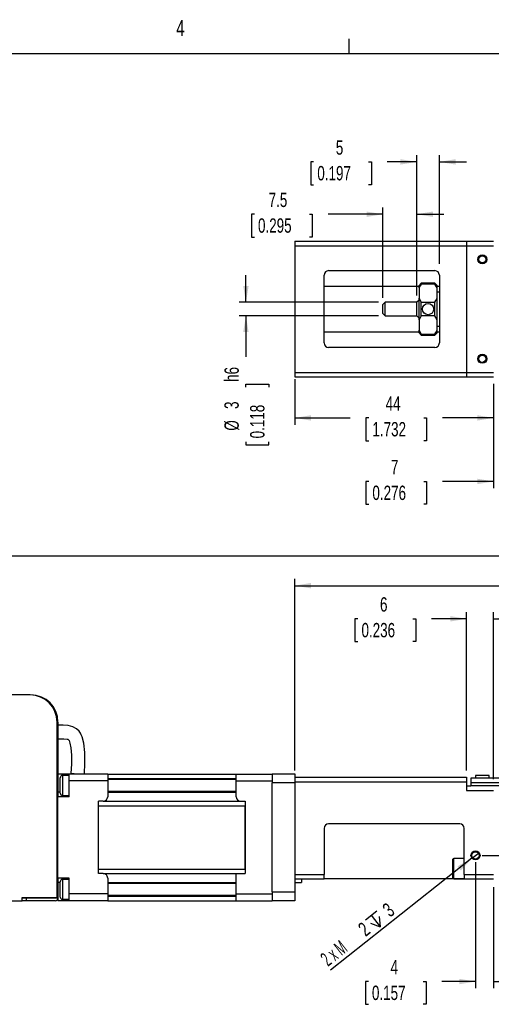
# Model space of a CAD drawing. Extents: x 11 to 421, y 5 to 275.
# Tile 7 of 8: x 217 to 287, y 130 to 275. Entities that reach past the tile are written whole.
import ezdxf
from ezdxf.enums import TextEntityAlignment as Align

# ---------------------------------------------------------------- set-up
doc = ezdxf.new("R2010")
doc.units = 0
doc.layers.get('0').update_dxf_attribs({"linetype": 'CONTINUOUS'})
doc.dimstyles.new('SLDDIMSTYLE0', dxfattribs={"dimtxt": 2.116667, "dimasz": 2.4, "dimexe": 0, "dimexo": 0.0625, "dimgap": 0.529167, "dimtad": 0, "dimlfac": 1.5, "dimrnd": 1e-09, "dimzin": 12, "dimsah": 1, "dimcen": 0.09, "dimazin": 3, "dimtfac": 1, "dimtofl": 0, "dimtmove": 0, "dimatfit": 3})
doc.dimstyles.new('SLDDIMSTYLE1', dxfattribs={"dimtxt": 2.116667, "dimasz": 2.4, "dimexe": 0, "dimexo": 0.0625, "dimgap": 0.529167, "dimtad": 0, "dimlfac": 1.5, "dimrnd": 1e-09, "dimzin": 12, "dimsah": 1, "dimcen": 0.09, "dimazin": 3, "dimtfac": 1, "dimtmove": 0, "dimatfit": 3})
doc.dimstyles.new('SLDDIMSTYLE2', dxfattribs={"dimtxt": 2.116667, "dimasz": 2.4, "dimexe": 0, "dimexo": 0.0625, "dimgap": 0.529167, "dimtad": 1, "dimlfac": 1.5, "dimrnd": 1e-09, "dimzin": 12, "dimblk1": 'NONE', "dimsah": 1, "dimcen": 0, "dimazin": 3, "dimtfac": 1, "dimtmove": 0, "dimatfit": 3})

# ---------------------------------------------------------------- blocks, each defined once
blk = doc.blocks.new('_D')
at = {"color": 7, "linetype": 'CONTINUOUS'}
for p, q in [((197.95, 174.25), (197.95, 197.22)), ((197.95, 196.22), (290.55, 196.22)), ((377.22, 196.22), (292.74, 196.22)), ((377.22, 164.55), (377.22, 197.22))]:
    blk.add_line(p, q, dxfattribs=at)
for points in [[(197.95, 196.22), (200.35, 195.82), (200.35, 196.62)], [(377.22, 196.22), (374.82, 196.62), (374.82, 195.82)]]:
    blk.add_solid(points, dxfattribs=at)
at = {"color": 7, "linetype": 'CONTINUOUS', "width": 0.7}
blk.add_text('L', height=2.12, dxfattribs=at).set_placement((291, 194.54, 58.52), align=Align.BOTTOM_LEFT)
blk = doc.blocks.new('_D_3')
at = {"color": 7, "linetype": 'CONTINUOUS'}
for p, q in [((257.88, 164.55), (257.88, 192.81)), ((257.88, 191.81), (311.97, 191.81)), ((377.22, 191.81), (316.25, 191.81)), ((377.22, 164.55), (377.22, 192.81))]:
    blk.add_line(p, q, dxfattribs=at)
for points in [[(257.88, 191.81), (260.28, 191.41), (260.28, 192.21)], [(377.22, 191.81), (374.82, 192.21), (374.82, 191.41)]]:
    blk.add_solid(points, dxfattribs=at)
at = {"color": 7, "linetype": 'CONTINUOUS', "width": 0.7}
blk.add_text('AL', height=2.117, dxfattribs=at).set_placement((312.42, 190.13, 58.52), align=Align.BOTTOM_LEFT)
blk = doc.blocks.new('_D_5')
at = {"color": 7, "linetype": 'CONTINUOUS'}
for p, q in [((283.22, 164.55), (283.22, 187.92)), ((287.22, 163.29), (287.22, 187.92)), ((267.19, 186.92), (266.76, 186.92)), ((266.76, 186.92), (266.76, 183.56)), ((275.3, 186.92), (275.73, 186.92)), ((275.73, 186.92), (275.73, 183.56)), ((283.22, 186.92), (278.05, 186.92)), ((287.22, 186.92), (291.22, 186.92)), ((266.76, 183.56), (267.19, 183.56)), ((275.73, 183.56), (275.3, 183.56))]:
    blk.add_line(p, q, dxfattribs=at)
for points in [[(283.22, 186.92), (280.82, 187.32), (280.82, 186.52)], [(287.22, 186.92), (289.62, 186.52), (289.62, 187.32)]]:
    blk.add_solid(points, dxfattribs=at)
at = {"color": 7, "linetype": 'CONTINUOUS', "width": 0.7}
for s, height, p in [('6', 2.12, (270.46, 187.35, 58.52)), ('0.236', 2.117, (267.73, 183.56, 58.52))]:
    blk.add_text(s, height=height, dxfattribs=at).set_placement(p, align=Align.BOTTOM_LEFT)
blk = doc.blocks.new('_D_9')
at = {"color": 7, "linetype": 'CONTINUOUS'}
for p, q in [((295.13, 152.02), (295.13, 156.02)), ((285.55, 152.02), (296.13, 152.02)), ((295.13, 148.35), (295.13, 144.85)), ((295.13, 142.09), (295.13, 142.52)), ((295.13, 142.52), (298.49, 142.52)), ((298.49, 142.52), (298.49, 142.09)), ((295.13, 133.98), (295.13, 133.55)), ((298.49, 133.55), (298.49, 133.98)), ((295.13, 133.55), (298.49, 133.55))]:
    blk.add_line(p, q, dxfattribs=at)
for points in [[(295.13, 152.02), (295.53, 154.42), (294.73, 154.42)], [(295.13, 148.35), (294.73, 145.95), (295.53, 145.95)]]:
    blk.add_solid(points, dxfattribs=at)
at = {"color": 7, "linetype": 'CONTINUOUS', "width": 0.7}
for s, p in [('0.217', (298.49, 134.52, 58.52)), ('5.5', (294.7, 136.08, 58.52))]:
    blk.add_text(s, height=2.117, rotation=90, dxfattribs=at).set_placement(p, align=Align.BOTTOM_LEFT)
blk = doc.blocks.new('_D_10')
at = {"color": 7, "linetype": 'CONTINUOUS'}
for p, q in [((284.55, 151.02), (284.55, 132.43)), ((287.22, 147.35), (287.22, 132.43)), ((268.74, 133.43), (268.31, 133.43)), ((268.31, 133.43), (268.31, 130.07)), ((276.84, 133.43), (277.27, 133.43)), ((277.27, 133.43), (277.27, 130.07)), ((284.55, 133.43), (279.6, 133.43)), ((287.22, 133.43), (291.22, 133.43)), ((268.31, 130.07), (268.74, 130.07)), ((277.27, 130.07), (276.84, 130.07))]:
    blk.add_line(p, q, dxfattribs=at)
for points in [[(284.55, 133.43), (282.15, 133.83), (282.15, 133.03)], [(287.22, 133.43), (289.62, 133.03), (289.62, 133.83)]]:
    blk.add_solid(points, dxfattribs=at)
at = {"color": 7, "linetype": 'CONTINUOUS', "width": 0.7}
for s, height, p in [('4', 2.12, (272.01, 133.86, 58.52)), ('0.157', 2.117, (269.27, 130.07, 58.52))]:
    blk.add_text(s, height=height, dxfattribs=at).set_placement(p, align=Align.BOTTOM_LEFT)
blk = doc.blocks.new('SW_SYMBOL_HOLE_DEPTH')
at = {"color": 0, "linetype": 'CONTINUOUS'}
for p, q in [((0, 875), (800, 875)), ((100, 555), (400, 75)), ((400, 875), (400, 75)), ((700, 555), (400, 75))]:
    blk.add_line(p, q, dxfattribs=at)
blk = doc.blocks.new('_D_11')
at = {"color": 7, "linetype": 'CONTINUOUS'}
for q in [(263.18, 135.1), (285.07, 152.43)]:
    blk.add_line((284.03, 151.61), q, dxfattribs=at)
blk.add_solid([(284.03, 151.61), (281.9, 150.43), (282.39, 149.8)], dxfattribs=at)
at = {"color": 7, "linetype": 'CONTINUOUS', "xscale": 0.0027037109, "yscale": 0.0027037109, "zscale": 0.0027037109, "rotation": 38.3707381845}
blk.add_blockref('SW_SYMBOL_HOLE_DEPTH', (269.77, 140.68), dxfattribs=at)
at = {"color": 7, "linetype": 'CONTINUOUS'}
for s, height, width, p in [('3', 2.12, 0.7, (272.33, 142.33, 58.52)), ('2', 2.12, 0.7, (268.73, 139.48, 58.52)), ('2 x M', 2.117, 0.56, (263.18, 135.09, 58.52))]:
    blk.add_text(s, height=height, rotation=38.3707, dxfattribs=dict(at, width=width)).set_placement(p, align=Align.BOTTOM_LEFT)
blk = doc.blocks.new('_NONE')
blk = doc.blocks.new('_D_19')
at = {"color": 7, "linetype": 'CONTINUOUS'}
for p, q in [((250.68, 233.6), (250.68, 237.6)), ((270.22, 233.6), (249.68, 233.6)), ((270.22, 231.6), (249.68, 231.6)), ((250.68, 231.6), (250.68, 225.58)), ((250.68, 221.11), (250.68, 221.53)), ((250.68, 221.53), (254.05, 221.53)), ((254.05, 221.53), (254.05, 221.11)), ((250.68, 213), (250.68, 212.57)), ((250.68, 212.57), (254.05, 212.57)), ((254.05, 212.57), (254.05, 213))]:
    blk.add_line(p, q, dxfattribs=at)
for points in [[(250.68, 233.6), (251.08, 236), (250.28, 236)], [(250.68, 231.6), (250.28, 229.2), (251.08, 229.2)]]:
    blk.add_solid(points, dxfattribs=at)
at = {"color": 7, "linetype": 'CONTINUOUS', "width": 0.7}
for s, height, p in [('h6', 2.117, (250.26, 221.86, -74.91)), ('3', 2.12, (250.26, 217.87, -74.91)), ('0.118', 2.117, (254.05, 213.53, -74.91)), ('%%c', 2.117, (250.26, 214.67, -74.91))]:
    blk.add_text(s, height=height, rotation=90, dxfattribs=at).set_placement(p, align=Align.BOTTOM_LEFT)
blk = doc.blocks.new('_D_20')
at = {"color": 7, "linetype": 'CONTINUOUS'}
for p, q in [((270.88, 234.27), (270.88, 247.59)), ((275.88, 234.6), (275.88, 247.59)), ((251.93, 246.59), (251.5, 246.59)), ((251.5, 246.59), (251.5, 243.23)), ((260.04, 246.59), (260.47, 246.59)), ((260.47, 246.59), (260.47, 243.23)), ((270.88, 246.59), (262.79, 246.59)), ((275.88, 246.59), (279.88, 246.59)), ((251.5, 243.23), (251.93, 243.23)), ((260.47, 243.23), (260.04, 243.23))]:
    blk.add_line(p, q, dxfattribs=at)
for points in [[(270.88, 246.59), (268.48, 246.99), (268.48, 246.19)], [(275.88, 246.59), (278.28, 246.19), (278.28, 246.99)]]:
    blk.add_solid(points, dxfattribs=at)
at = {"color": 7, "linetype": 'CONTINUOUS', "width": 0.7}
for s, p in [('7.5', (254.03, 247.02, -74.91)), ('0.295', (252.46, 243.23, -74.91))]:
    blk.add_text(s, height=2.117, dxfattribs=at).set_placement(p, align=Align.BOTTOM_LEFT)
blk = doc.blocks.new('_D_21')
at = {"color": 7, "linetype": 'CONTINUOUS'}
for p, q in [((260.67, 254.31), (260.24, 254.31)), ((260.24, 254.31), (260.24, 250.95)), ((268.78, 254.31), (269.21, 254.31)), ((269.21, 254.31), (269.21, 250.95)), ((275.88, 254.31), (271.53, 254.31)), ((275.88, 234.6), (275.88, 255.31)), ((279.22, 239.27), (279.22, 255.31)), ((279.22, 254.31), (283.22, 254.31)), ((260.24, 250.95), (260.67, 250.95)), ((269.21, 250.95), (268.78, 250.95))]:
    blk.add_line(p, q, dxfattribs=at)
for points in [[(275.88, 254.31), (273.48, 254.71), (273.48, 253.91)], [(279.22, 254.31), (281.62, 253.91), (281.62, 254.71)]]:
    blk.add_solid(points, dxfattribs=at)
at = {"color": 7, "linetype": 'CONTINUOUS', "width": 0.7}
for s, height, p in [('5', 2.12, (263.94, 254.74, -74.91)), ('0.197', 2.117, (261.21, 250.95, -74.91))]:
    blk.add_text(s, height=height, dxfattribs=at).set_placement(p, align=Align.BOTTOM_LEFT)
blk = doc.blocks.new('_D_22')
at = {"color": 7, "linetype": 'CONTINUOUS'}
for p, q in [((257.88, 222.27), (257.88, 215.55)), ((287.22, 221.6), (287.22, 215.55)), ((257.88, 216.55), (266.05, 216.55)), ((268.8, 216.55), (268.37, 216.55)), ((268.37, 216.55), (268.37, 213.19)), ((276.91, 216.55), (277.34, 216.55)), ((277.34, 216.55), (277.34, 213.19)), ((287.22, 216.55), (279.66, 216.55)), ((268.37, 213.19), (268.8, 213.19)), ((277.34, 213.19), (276.91, 213.19))]:
    blk.add_line(p, q, dxfattribs=at)
for points in [[(257.88, 216.55), (260.28, 216.15), (260.28, 216.95)], [(287.22, 216.55), (284.82, 216.95), (284.82, 216.15)]]:
    blk.add_solid(points, dxfattribs=at)
at = {"color": 7, "linetype": 'CONTINUOUS', "width": 0.7}
for s, p in [('44', (271.29, 216.98, -74.91)), ('1.732', (269.34, 213.19, -74.91))]:
    blk.add_text(s, height=2.117, dxfattribs=at).set_placement(p, align=Align.BOTTOM_LEFT)
blk = doc.blocks.new('_D_23')
at = {"color": 7, "linetype": 'CONTINUOUS'}
for p, q in [((291.88, 224.94), (291.88, 206.18)), ((287.22, 221.6), (287.22, 206.18)), ((268.8, 207.18), (268.37, 207.18)), ((268.37, 207.18), (268.37, 203.81)), ((276.91, 207.18), (277.34, 207.18)), ((277.34, 207.18), (277.34, 203.81)), ((287.22, 207.18), (279.66, 207.18)), ((291.88, 207.18), (295.88, 207.18)), ((268.37, 203.81), (268.8, 203.81)), ((277.34, 203.81), (276.91, 203.81))]:
    blk.add_line(p, q, dxfattribs=at)
for points in [[(287.22, 207.18), (284.82, 207.58), (284.82, 206.78)], [(291.88, 207.18), (294.28, 206.78), (294.28, 207.58)]]:
    blk.add_solid(points, dxfattribs=at)
at = {"color": 7, "linetype": 'CONTINUOUS', "width": 0.7}
for s, height, p in [('7', 2.12, (272.07, 207.61, -74.91)), ('0.276', 2.117, (269.34, 203.81, -74.91))]:
    blk.add_text(s, height=height, dxfattribs=at).set_placement(p, align=Align.BOTTOM_LEFT)

msp = doc.modelspace()

# ---------------------------------------------------------------- linework, layer by layer
at = {"color": 7, "linetype": 'CONTINUOUS'}
for p, q in [((265.9317, 270.3087), (265.9317, 272.4626)), ((15.9068, 270.3087), (415.9568, 270.3087)), ((257.8831, 242.6019), (257.8831, 241.9352)), ((257.8831, 242.6019), (283.2165, 242.6019)), ((283.2165, 242.6019), (283.2165, 241.9352)), ((283.2165, 242.6019), (287.2165, 242.6019)), ((257.8831, 241.9352), (283.2165, 241.9352)), ((257.8831, 241.9352), (257.8831, 223.2685)), ((283.2165, 241.9352), (283.2165, 223.2685)), ((283.2165, 241.9352), (287.2165, 241.9352)), ((262.8831, 238.2685), (278.5498, 238.2685)), ((262.2165, 227.6019), (262.2165, 237.6019)), ((279.2165, 237.6019), (279.2165, 227.6019)), ((276.2165, 235.9352), (262.2165, 235.9352)), ((276.5498, 236.4352), (276.2165, 236.1019)), ((276.2165, 235.7135), (276.2165, 236.1019)), ((276.2165, 235.7135), (276.2165, 234.2043)), ((278.5498, 236.4352), (276.5498, 236.4352)), ((276.5498, 236.2974), (276.5498, 236.4352)), ((278.5498, 236.2974), (276.5498, 236.2974)), ((278.8831, 236.1019), (278.5498, 236.4352)), ((278.5498, 236.2974), (278.5498, 236.4352)), ((278.8831, 235.7135), (278.8831, 236.1019)), ((279.2165, 235.9352), (278.8831, 235.9352)), ((278.8831, 234.2043), (278.8831, 235.7135)), ((276.2165, 233.9352), (275.8831, 233.6019)), ((276.2165, 230.9995), (276.2165, 234.2043)), ((279.2165, 235.1019), (278.8831, 235.1019)), ((278.8831, 230.9995), (278.8831, 234.2043)), ((271.2165, 233.6019), (270.8831, 233.2685)), ((270.8831, 231.9352), (270.8831, 233.2685)), ((275.8831, 233.6019), (271.2165, 233.6019)), ((271.2165, 231.6019), (271.2165, 233.6019)), ((275.8831, 231.6019), (275.8831, 233.6019)), ((276.5498, 231.5834), (276.5498, 233.6204)), ((276.5498, 233.6204), (278.5498, 233.6204)), ((278.5498, 231.5834), (278.5498, 233.6204)), ((270.8831, 231.9352), (271.2165, 231.6019)), ((271.2165, 231.6019), (275.8831, 231.6019)), ((275.8831, 231.6019), (276.2165, 231.2685)), ((276.2165, 230.9995), (276.2165, 229.4902)), ((278.5498, 231.5834), (276.5498, 231.5834)), ((278.8831, 229.4902), (278.8831, 230.9995)), ((276.2165, 229.1019), (276.2165, 229.4902)), ((278.8831, 230.1019), (279.2165, 230.1019)), ((278.8831, 229.1019), (278.8831, 229.4902)), ((262.2165, 229.2685), (276.2165, 229.2685)), ((276.2165, 229.1019), (276.5498, 228.7685)), ((276.5498, 228.9063), (278.5498, 228.9063)), ((276.5498, 228.7685), (276.5498, 228.9063)), ((276.5498, 228.7685), (278.5498, 228.7685)), ((278.5498, 228.7685), (278.8831, 229.1019)), ((278.5498, 228.7685), (278.5498, 228.9063)), ((278.8831, 229.2685), (279.2165, 229.2685)), ((278.5498, 226.9352), (262.8831, 226.9352)), ((257.8831, 223.2685), (283.2165, 223.2685)), ((257.8831, 223.2685), (257.8831, 222.6019)), ((257.8831, 222.6019), (283.2165, 222.6019)), ((283.2165, 223.2685), (283.2165, 222.6019)), ((283.2165, 223.2685), (287.2165, 223.2685)), ((283.2165, 222.6019), (287.2165, 222.6019)), ((218.8165, 175.6863), (210.9498, 175.6863)), ((222.8165, 145.8196), (222.8165, 171.6863)), ((222.9498, 171.6863), (222.9498, 160.6863)), ((225.8501, 164.0196), (224.8543, 164.1108)), ((224.6165, 164.0196), (222.9498, 164.0196)), ((223.2831, 162.353), (223.2831, 163.4863)), ((224.6165, 163.8196), (223.6165, 163.8196)), ((230.2831, 164.0196), (224.6165, 164.0196)), ((224.6165, 163.0063), (224.6165, 164.0196)), ((230.2831, 163.0063), (224.6165, 163.0063)), ((224.6165, 160.6863), (224.6165, 163.0063)), ((230.2831, 164.0196), (249.2165, 164.0196)), ((230.2831, 164.0196), (230.2831, 163.0063)), ((249.2165, 163.2196), (230.2831, 163.2196)), ((230.2831, 163.0063), (230.2831, 160.6863)), ((249.2165, 163.0063), (249.2165, 164.0196)), ((249.2165, 164.0196), (254.5498, 164.0196)), ((249.2165, 163.0063), (254.5498, 163.0063)), ((249.2165, 160.6863), (249.2165, 163.0063)), ((254.5498, 164.053), (257.8831, 164.053)), ((254.5498, 164.053), (254.5498, 162.7196)), ((257.8831, 162.7196), (254.5498, 162.7196)), ((254.5498, 146.653), (254.5498, 162.7196)), ((257.8831, 164.053), (257.8831, 163.2592)), ((257.8831, 163.553), (283.2165, 163.553)), ((257.8831, 163.2592), (257.8831, 162.8863)), ((257.8831, 162.8863), (257.8831, 149.2196)), ((257.8831, 162.8863), (283.2165, 162.8863)), ((257.8831, 162.7196), (257.8831, 146.653)), ((283.2165, 163.553), (283.2165, 162.8863)), ((283.2165, 162.8863), (283.2165, 161.6196)), ((294.7498, 163.4196), (283.8831, 163.4196)), ((283.8831, 163.4196), (283.8831, 162.753)), ((283.8831, 162.753), (283.8831, 162.2863)), ((284.5498, 163.8196), (284.5498, 163.4196)), ((286.5498, 163.8196), (284.5498, 163.8196)), ((286.5498, 163.4196), (286.5498, 163.8196)), ((223.2831, 161.2196), (223.2831, 162.353)), ((230.2831, 161.4863), (249.2165, 161.4863)), ((283.2165, 162.2863), (283.8831, 162.2863)), ((283.2165, 161.6196), (287.2165, 161.6196)), ((294.7498, 162.2863), (283.8831, 162.2863)), ((224.6165, 160.6863), (222.9498, 160.6863)), ((222.9498, 148.6863), (222.9498, 160.6863)), ((223.6165, 160.8863), (224.6165, 160.8863)), ((229.6165, 160.0196), (228.9498, 160.0196)), ((228.9498, 149.353), (228.9498, 160.0196)), ((229.6165, 160.0196), (249.8831, 160.0196)), ((249.8831, 160.0196), (250.5498, 160.0196)), ((250.5498, 160.0196), (250.5498, 149.353)), ((228.9498, 159.353), (250.5498, 159.353)), ((228.9498, 150.0196), (228.9498, 159.353)), ((250.5498, 150.0196), (250.5498, 159.353)), ((262.2165, 156.0196), (262.2165, 149.2196)), ((282.2165, 156.6863), (262.8831, 156.6863)), ((282.8831, 149.2196), (282.8831, 156.0196)), ((281.2165, 150.0863), (281.2165, 151.453)), ((282.8831, 151.5863), (281.3498, 151.5863)), ((228.9498, 150.0196), (250.5498, 150.0196)), ((281.2165, 148.7196), (281.2165, 150.0863)), ((224.6165, 148.6863), (222.9498, 148.6863)), ((222.9498, 148.6863), (222.9498, 145.753)), ((223.2831, 147.0196), (223.2831, 148.153)), ((224.6165, 148.4863), (223.6165, 148.4863)), ((224.6165, 146.3663), (224.6165, 148.6863)), ((229.6165, 149.353), (228.9498, 149.353)), ((229.6165, 149.353), (249.2165, 149.353)), ((230.2831, 148.6863), (230.2831, 146.3663)), ((249.2165, 146.3663), (249.2165, 149.353)), ((249.2165, 149.353), (250.5498, 149.353)), ((257.8831, 149.2196), (262.2165, 149.2196)), ((257.8831, 148.553), (262.2165, 148.553)), ((258.8831, 148.553), (258.8831, 148.0196)), ((262.2165, 148.553), (262.2165, 149.2196)), ((282.8831, 148.553), (262.2165, 148.553)), ((281.3498, 148.5863), (282.8831, 148.5863)), ((282.8831, 149.2196), (287.2165, 149.2196)), ((282.8831, 149.2196), (282.8831, 148.553)), ((282.8831, 148.553), (287.2165, 148.553)), ((223.2831, 145.8863), (223.2831, 147.0196)), ((249.2165, 147.8863), (230.2831, 147.8863)), ((257.8831, 148.0196), (258.8831, 148.0196)), ((210.9498, 145.353), (217.6498, 145.353)), ((217.6498, 145.8196), (222.8165, 145.8196)), ((217.6498, 145.353), (217.6498, 145.8196)), ((217.6498, 145.753), (218.3165, 145.753)), ((218.3165, 145.353), (217.6498, 145.353)), ((218.3165, 145.353), (218.3165, 145.753)), ((218.3165, 145.753), (222.9498, 145.753)), ((222.5498, 145.353), (218.3165, 145.353)), ((222.5498, 145.753), (222.5498, 145.8196)), ((222.9498, 145.753), (222.9498, 145.353)), ((224.6165, 145.353), (222.9498, 145.353)), ((223.6165, 145.553), (224.6165, 145.553)), ((230.2831, 146.3663), (224.6165, 146.3663)), ((224.6165, 145.353), (224.6165, 146.3663)), ((230.2831, 145.353), (224.6165, 145.353)), ((230.2831, 146.3663), (230.2831, 145.353)), ((230.2831, 146.153), (249.2165, 146.153)), ((230.2831, 145.353), (249.2165, 145.353)), ((249.2165, 145.353), (249.2165, 146.3663)), ((249.2165, 146.3663), (254.5498, 146.3663)), ((249.2165, 145.353), (254.5498, 145.353)), ((254.5498, 146.653), (257.8831, 146.653)), ((254.5498, 146.653), (254.5498, 145.3196)), ((257.8831, 145.3196), (254.5498, 145.3196)), ((257.8831, 146.653), (257.8831, 145.3196))]:
    msp.add_line(p, q, dxfattribs=at)
at = {"color": 8, "linetype": 'CONTINUOUS'}
for p, q in [((223.6165, 163.8196), (223.6165, 162.353)), ((230.2831, 163.353), (249.2165, 163.353)), ((294.7498, 162.753), (283.8831, 162.753)), ((223.2831, 161.353), (222.9498, 161.353)), ((223.6165, 162.353), (223.6165, 160.8863)), ((230.2831, 161.353), (249.2165, 161.353)), ((281.3498, 150.0863), (281.3498, 151.5863)), ((281.3498, 148.5863), (281.3498, 150.0863)), ((223.6165, 148.4863), (223.6165, 147.0196)), ((223.2831, 148.0196), (222.9498, 148.0196)), ((223.6165, 147.0196), (223.6165, 145.553)), ((230.2831, 148.0196), (249.2165, 148.0196)), ((230.2831, 146.0196), (249.2165, 146.0196))]:
    msp.add_line(p, q, dxfattribs=at)
at = {"color": 7, "linetype": 'CONTINUOUS', "flags": 128}
for points in [[(276.5498, 236.2974), (276.3888, 236.0486), (276.2165, 235.7135)], [(278.8831, 235.7135), (278.8752, 235.7318), (278.5498, 236.2974)], [(276.2165, 234.2043), (276.2244, 234.186), (276.5498, 233.6204)], [(278.5498, 233.6204), (278.7108, 233.8692), (278.8831, 234.2043)], [(276.5498, 231.5834), (276.3888, 231.3345), (276.2165, 230.9995)], [(278.8831, 230.9995), (278.8752, 231.0177), (278.5498, 231.5834)], [(276.2165, 229.4902), (276.2244, 229.472), (276.5498, 228.9063)], [(278.5498, 228.9063), (278.7108, 229.1552), (278.8831, 229.4902)], [(226.8501, 164.0196), (226.9256, 165.6791), (226.9103, 167.2267), (226.7744, 168.5685), (226.5227, 169.5114), (226.3892, 169.8141), (226.2649, 170.0391), (226.0514, 170.3375), (225.6775, 170.6971), (225.1325, 171.006), (224.4621, 171.185), (223.7302, 171.2429), (222.9498, 171.2309)], [(222.9498, 169.2309), (223.8249, 169.24), (224.2835, 169.1837), (224.3828, 169.1527), (224.4345, 169.1314), (224.4899, 169.0879), (224.5844, 168.9535), (224.7202, 168.6047), (224.8537, 167.8827), (224.9225, 166.8136), (224.9237, 165.5409), (224.8543, 164.1108)]]:
    msp.add_lwpolyline(points, dxfattribs=at)
at = {"color": 7, "linetype": 'CONTINUOUS'}
for centre, radius in [((285.5498, 239.9352), 0.6667), ((285.5498, 239.9352), 0.5223), ((277.5498, 232.6019), 0.8333), ((285.5498, 225.2685), 0.6667), ((285.5498, 225.2685), 0.5223), ((284.5498, 152.0196), 0.6667), ((284.5498, 152.0196), 0.5223)]:
    msp.add_circle(centre, radius, dxfattribs=at)
for centre, radius, start, end in [((262.8831, 237.6019), 0.6667, 90, 180), ((278.5498, 237.6019), 0.6667, 360, 90), ((262.8831, 227.6019), 0.6667, 180, 270), ((278.5498, 227.6019), 0.6667, 270, 0), ((218.8165, 171.6863), 4, 0, 90), ((218.9498, 171.6863), 4, 0, 90), ((223.6165, 163.4863), 0.3333, 90, 180), ((223.6165, 161.2196), 0.3333, 180, 270), ((229.6165, 160.6863), 0.6667, 270, 0), ((249.8831, 160.6863), 0.6667, 180, 270), ((262.8831, 156.0196), 0.6667, 90, 180), ((282.2165, 156.0196), 0.6667, 0, 90), ((281.3498, 151.453), 0.1333, 90, 180), ((223.6165, 148.153), 0.3333, 90, 180), ((229.6165, 148.6863), 0.6667, 0, 90), ((281.3498, 148.7196), 0.1333, 180, 270), ((222.5498, 145.753), 0.4, 270, 0), ((223.6165, 145.8863), 0.3333, 180, 270)]:
    msp.add_arc(centre, radius, start, end, dxfattribs=at)

# ---------------------------------------------------------------- texts
at = {"color": 7, "linetype": 'CONTINUOUS', "width": 0.7}
msp.add_text('4', height=2.3813, dxfattribs=at).set_placement((240.3932, 272.1561), align=Align.BOTTOM_LEFT)

# ---------------------------------------------------------------- dimensions: what is measured, and where the dimension line sits
at = {"color": 7, "linetype": 'CONTINUOUS'}
for base, p1, p2, dimstyle, picture, middle in [((279.2165, 254.3123), (275.8831, 233.6019), (279.2165, 238.2685), 'SLDDIMSTYLE1', '_D_21', (264.7242, 254.3123)), ((275.8831, 246.593), (270.8831, 233.2685), (275.8831, 233.6019), 'SLDDIMSTYLE1', '_D_20', (255.9813, 246.593)), ((291.8831, 207.1766), (287.2165, 222.6019), (291.8831, 225.9352), 'SLDDIMSTYLE1', '_D_23', (272.8531, 207.1766)), ((287.2165, 216.5513), (257.8831, 223.2685), (287.2165, 222.6019), 'SLDDIMSTYLE0', '_D_22', (272.8531, 216.5513)), ((283.2165, 186.9197), (287.2165, 162.2863), (283.2165, 163.553), 'SLDDIMSTYLE1', '_D_5', (271.2464, 186.9197)), ((287.2165, 133.432), (284.5498, 152.0196), (287.2165, 148.353), 'SLDDIMSTYLE1', '_D_10', (272.7897, 133.432))]:
    dim = msp.add_linear_dim(base=base, p1=p1, p2=p2, dimstyle=dimstyle, dxfattribs=at)
    dim.commit()
    dim.dimension.update_dxf_attribs({"geometry": picture, "text_midpoint": middle, "dimtype": 160})
dim = msp.add_linear_dim(base=(250.685, 233.6019), p1=(271.2165, 231.6019), p2=(271.2165, 233.6019), angle=90, text='%%c<>h6', dimstyle='SLDDIMSTYLE1', dxfattribs=at)
dim.commit()
dim.dimension.update_dxf_attribs({"geometry": '_D_19', "text_midpoint": (250.685, 218.6933), "dimtype": 160})
for base, p1, p2, text, picture, middle in [((377.2165, 196.2196), (197.9498, 173.253), (377.2165, 163.553), 'L', '_D', (291.6491, 196.2196)), ((257.8831, 191.8138), (377.2165, 163.553), (257.8831, 163.553), 'AL', '_D_3', (314.1124, 191.8138))]:
    dim = msp.add_linear_dim(base=base, p1=p1, p2=p2, text=text, dimstyle='SLDDIMSTYLE0', dxfattribs=at)
    dim.commit()
    dim.dimension.update_dxf_attribs({"geometry": picture, "text_midpoint": middle, "dimtype": 160})
dim = msp.add_linear_dim(base=(295.1318, 148.353), p1=(284.5498, 152.0196), p2=(287.2165, 148.353), angle=90, dimstyle='SLDDIMSTYLE1', dxfattribs=at)
dim.commit()
dim.dimension.update_dxf_attribs({"geometry": '_D_9', "text_midpoint": (295.1318, 138.0387), "dimtype": 160})
dim = msp.add_diameter_dim_2p(p1=(285.0725, 152.4335), p2=(284.0271, 151.6058), text='2 x M<>{\\fGDT;x}3', dimstyle='SLDDIMSTYLE2', override={"dimpost": '<>'}, dxfattribs=at)
dim.commit()
dim.dimension.update_dxf_attribs({"geometry": '_D_11', "text_midpoint": (268.3064, 139.1588), "dimtype": 163})

doc.saveas('drawing.dxf')
